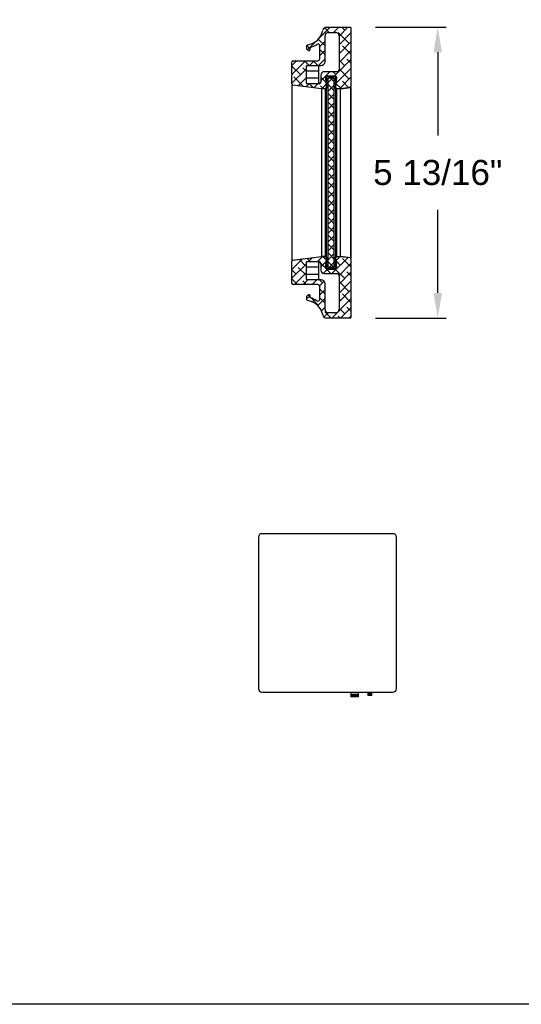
# Model space of a CAD drawing. Header units: inches. Extents: x 170 to 288, y 234 to 248.
# Tile 229 of 256: x 221.13 to 223, y 234.45 to 238.13. Entities that reach past the tile are written whole.
import ezdxf

# ---------------------------------------------------------------- set-up
doc = ezdxf.new("R2010")
doc.units = ezdxf.units.IN
doc.header["$LTSCALE"] = 0.25
doc.header["$MEASUREMENT"] = 0
doc.layers.add('ANNOTATIONS', color=1, linetype='Continuous')
doc.layers.add('DETAILS', color=4, linetype='Continuous')
doc.styles.add('ARIAL', font='arial.ttf', dxfattribs={"height": 0.09375})
doc.dimstyles.new('STANDARD$0', dxfattribs={"dimtxt": 0.09375, "dimasz": 0.09375, "dimexe": 0.03125, "dimexo": 0.046875, "dimgap": 0.09, "dimtad": 0, "dimtih": 1, "dimtoh": 1, "dimdec": 4, "dimzin": 0, "dimdsep": 46, "dimtxsty": 'ARIAL', "dimcen": 0.09, "dimadec": 0, "dimazin": 0, "dimtfac": 1, "dimtdec": 4, "dimtofl": 0, "dimtmove": 0, "dimatfit": 1, "dimfxl": 1, "dimtolj": 1, "dimtzin": 0, "dimarcsym": 0})
pattern_1 = [(45, (222.029142, 236.7799), (-0.0165728, 0.0165728), []), (135, (222.029142, 236.7799), (-0.04971845, 0.0165728), [0.0585938, -0.0351562])]

# ---------------------------------------------------------------- blocks, each defined once
blk = doc.blocks.new('*D78')
at = {"layer": 'ANNOTATIONS', "color": 0, "lineweight": -2, "transparency": 16777216}
for p, q in [((222.4592, 238.1006), (222.7233, 238.1006)), ((222.692, 238.0069), (222.692, 237.6954)), ((222.692, 237.1069), (222.692, 237.4184)), ((222.4592, 237.0132), (222.7233, 237.0132))]:
    blk.add_line(p, q, dxfattribs=at)
at = {"layer": 'ANNOTATIONS', "color": 0, "transparency": 16777216}
for points in [[(222.6764, 238.0069), (222.7077, 238.0069), (222.692, 238.1006)], [(222.6764, 237.1069), (222.7077, 237.1069), (222.692, 237.0132)]]:
    blk.add_solid(points, dxfattribs=at)
at = {"layer": 'defpoints', "color": 0, "transparency": 16777216}
for p in [(222.3655, 238.1006), (222.3655, 237.0132), (222.692, 237.0132)]:
    blk.add_point(p, dxfattribs=at)
at = {"layer": 'ANNOTATIONS', "color": 0, "transparency": 16777216, "insert": (222.692, 237.5569), "char_height": 0.09375, "attachment_point": 5, "style": 'ARIAL'}
blk.add_mtext('\\A1;5 13/16"', dxfattribs=at)

msp = doc.modelspace()

# ---------------------------------------------------------------- hatches: boundary and pattern name
at = {"layer": 'DETAILS'}
h = msp.add_hatch(dxfattribs=at)
h.set_pattern_fill('ANSI38', color=256, scale=0.1875, style=0)
h.set_pattern_definition(pattern_1)
edge = h.paths.add_edge_path(flags=0)
edge.add_arc((222.31541, 237.87521), 0.00469, 175, 270, ccw=False)
edge.add_line((222.31074, 237.87562), (222.31394, 237.91226))
edge.add_arc((222.30927, 237.91267), 0.00469, 355, 450)
edge.add_line((222.30927, 237.91736), (222.27615, 237.91736))
edge.add_arc((222.27615, 237.91267), 0.00469, 90, 185)
edge.add_line((222.27148, 237.91226), (222.27469, 237.87562))
edge.add_arc((222.27002, 237.87521), 0.00469, -90, 5, ccw=False)
edge.add_line((222.27002, 237.87052), (222.25784, 237.87052))
edge.add_arc((222.25784, 237.87521), 0.00469, 263, 270, ccw=False)
edge.add_line((222.25727, 237.87056), (222.15027, 237.8837))
edge.add_arc((222.15084, 237.88835), 0.00469, 180, 263, ccw=False)
edge.add_line((222.14615, 237.88835), (222.14615, 237.92281))
edge.add_line((222.14615, 237.92281), (222.14803, 237.92469))
edge.add_line((222.14803, 237.92469), (222.14615, 237.92656))
edge.add_line((222.14615, 237.92656), (222.14615, 237.9706))
edge.add_arc((222.1507, 237.9706), 0.00455, 90, 180, ccw=False)
edge.add_line((222.1507, 237.97514), (222.24337, 237.97514))
edge.add_arc((222.24337, 237.98196), 0.00682, 270, 360)
edge.add_line((222.25018, 237.98196), (222.25018, 238.0308))
edge.add_arc((222.24337, 238.0308), 0.00682, 0, 123.64137)
edge.add_arc((222.19281, 238.10677), 0.08443, 284.08227, 303.64137, ccw=False)
edge.add_line((222.21336, 238.02487), (222.21336, 238.01557))
edge.add_arc((222.21108, 238.01557), 0.00227, 257.66732, 360, ccw=False)
edge.add_arc((222.21336, 238.02597), 0.01291, 211.59498, 257.66732, ccw=False)
edge.add_line((222.20236, 238.0192), (222.20236, 238.03224))
edge.add_arc((222.20491, 238.03224), 0.00255, 97.40025, 180, ccw=False)
edge.add_arc((222.19603, 238.10065), 0.06644, 277.40025, 349.92987)
edge.add_arc((222.27528, 238.08658), 0.01406, 90, 169.92987, ccw=False)
edge.add_line((222.27528, 238.10064), (222.36547, 238.10064))
edge.add_arc((222.36547, 238.09876), 0.00187, 0, 90, ccw=False)
edge.add_line((222.36734, 238.09876), (222.36734, 237.87952))
edge.add_arc((222.36266, 237.87952), 0.00469, 277, 360, ccw=False)
edge.add_line((222.36323, 237.87487), (222.32815, 237.87056))
edge.add_arc((222.32758, 237.87521), 0.00469, 270, 277, ccw=False)
edge.add_line((222.32758, 237.87052), (222.31541, 237.87052))
edge = h.paths.add_edge_path(flags=0)
edge.add_arc((222.20228, 237.95582), 0.00188, 90, 180)
edge.add_line((222.20041, 237.95582), (222.20041, 237.8914))
edge.add_arc((222.20228, 237.8914), 0.00188, 180, 270)
edge.add_line((222.20228, 237.88953), (222.2481, 237.88953))
edge.add_arc((222.2481, 237.89574), 0.00622, 270, 360)
edge.add_line((222.25431, 237.89574), (222.25431, 237.92192))
edge.add_arc((222.26663, 237.92192), 0.01231, 90, 180, ccw=False)
edge.add_line((222.26663, 237.93423), (222.31656, 237.93423))
edge.add_arc((222.31656, 237.94033), 0.00609, 270, 360)
edge.add_line((222.32265, 237.94033), (222.32265, 238.06766))
edge.add_arc((222.30955, 238.06766), 0.01311, 360, 450)
edge.add_line((222.30955, 238.08076), (222.28248, 238.08076))
edge.add_arc((222.28248, 238.06844), 0.01232, 90, 180)
edge.add_line((222.27015, 238.06844), (222.27015, 237.97213))
edge.add_arc((222.25573, 237.97213), 0.01443, 270, 360, ccw=False)
edge.add_line((222.25573, 237.9577), (222.20228, 237.9577))
h = msp.add_hatch(dxfattribs=at)
h.set_pattern_fill('ANSI37', color=256, scale=0.1875, style=0)
h.set_pattern_definition([(45, (222.029142, 236.7799), (-0.0165728, 0.0165728), []), (135, (222.029142, 236.7799), (-0.0165728, -0.0165728), [])])
h.paths.add_polyline_path([(222.28165, 237.20347), (222.28165, 237.91034), (222.30377, 237.91034), (222.30377, 237.20347)], flags=0)
h = msp.add_hatch(dxfattribs=at)
h.set_pattern_fill('ANSI38', color=256, scale=0.1875, style=0)
h.set_pattern_definition(pattern_1)
edge = h.paths.add_edge_path(flags=0)
edge.add_arc((222.30927, 237.20114), 0.00469, 270, 365)
edge.add_line((222.31394, 237.20155), (222.31074, 237.23819))
edge.add_arc((222.31541, 237.2386), 0.00469, 90, 185, ccw=False)
edge.add_line((222.31541, 237.24329), (222.32758, 237.24329))
edge.add_arc((222.32758, 237.2386), 0.00469, 83, 90, ccw=False)
edge.add_line((222.32815, 237.24325), (222.36323, 237.23894))
edge.add_arc((222.36266, 237.23429), 0.00469, 0, 83, ccw=False)
edge.add_line((222.36734, 237.23429), (222.36734, 237.01505))
edge.add_arc((222.36547, 237.01505), 0.00187, 270, 360, ccw=False)
edge.add_line((222.36547, 237.01317), (222.27528, 237.01317))
edge.add_arc((222.27528, 237.02723), 0.01406, 190.07013, 270, ccw=False)
edge.add_arc((222.19603, 237.01315), 0.06644, 10.07013, 82.59975)
edge.add_arc((222.20491, 237.08157), 0.00255, 180, 262.59975, ccw=False)
edge.add_line((222.20236, 237.08157), (222.20236, 237.09461))
edge.add_arc((222.21336, 237.08784), 0.01291, 102.33268, 148.40502, ccw=False)
edge.add_arc((222.21108, 237.09824), 0.00227, 0, 102.33268, ccw=False)
edge.add_line((222.21336, 237.09824), (222.21336, 237.08894))
edge.add_arc((222.19281, 237.00704), 0.08443, 56.35863, 75.91773, ccw=False)
edge.add_arc((222.24337, 237.08301), 0.00682, 236.35863, 360)
edge.add_line((222.25018, 237.08301), (222.25018, 237.13185))
edge.add_arc((222.24337, 237.13185), 0.00682, 0, 90)
edge.add_line((222.24337, 237.13867), (222.1507, 237.13867))
edge.add_arc((222.1507, 237.14321), 0.00455, 180, 270, ccw=False)
edge.add_line((222.14615, 237.14321), (222.14615, 237.18725))
edge.add_line((222.14615, 237.18725), (222.14803, 237.18912))
edge.add_line((222.14803, 237.18912), (222.14615, 237.191))
edge.add_line((222.14615, 237.191), (222.14615, 237.22546))
edge.add_arc((222.15084, 237.22546), 0.00469, 97, 180, ccw=False)
edge.add_line((222.15027, 237.23011), (222.25727, 237.24325))
edge.add_arc((222.25784, 237.2386), 0.00469, 90, 97, ccw=False)
edge.add_line((222.25784, 237.24329), (222.27002, 237.24329))
edge.add_arc((222.27002, 237.2386), 0.00469, -5, 90, ccw=False)
edge.add_line((222.27469, 237.23819), (222.27148, 237.20155))
edge.add_arc((222.27615, 237.20114), 0.00469, 175, 270)
edge.add_line((222.27615, 237.19645), (222.30927, 237.19645))
edge = h.paths.add_edge_path(flags=0)
edge.add_arc((222.20228, 237.15799), 0.00188, 180, 270)
edge.add_line((222.20228, 237.15611), (222.25573, 237.15611))
edge.add_arc((222.25573, 237.14168), 0.01443, 0, 90, ccw=False)
edge.add_line((222.27015, 237.14168), (222.27015, 237.04537))
edge.add_arc((222.28248, 237.04537), 0.01232, 180, 270)
edge.add_line((222.28248, 237.03305), (222.30955, 237.03305))
edge.add_arc((222.30955, 237.04615), 0.01311, 270, 360)
edge.add_line((222.32265, 237.04615), (222.32265, 237.17348))
edge.add_arc((222.31656, 237.17348), 0.00609, 0, 90)
edge.add_line((222.31656, 237.17958), (222.26663, 237.17958))
edge.add_arc((222.26663, 237.19189), 0.01231, 180, 270, ccw=False)
edge.add_line((222.25431, 237.19189), (222.25431, 237.21807))
edge.add_arc((222.2481, 237.21807), 0.00622, 0, 90)
edge.add_line((222.2481, 237.22428), (222.20228, 237.22428))
edge.add_arc((222.20228, 237.22241), 0.00188, 90, 180)
edge.add_line((222.20041, 237.22241), (222.20041, 237.15799))
h = msp.add_hatch(dxfattribs=at)
h.set_pattern_fill('ANSI34', color=256, scale=0.1875, style=0)
h.set_pattern_definition([(45, (222.02914, 236.7799), (-0.099437, 0.099437), []), (45, (222.06229, 236.7799), (-0.099437, 0.099437), []), (45, (222.09543, 236.7799), (-0.099437, 0.099437), []), (45, (222.12858, 236.7799), (-0.099437, 0.099437), [])])
edge = h.paths.add_edge_path(flags=0)
edge.add_arc((222.30631, 237.2344), 0.00187, 0, 180, ccw=False)
edge.add_line((222.30818, 237.2344), (222.30818, 237.23159))
edge.add_line((222.30818, 237.23159), (222.31006, 237.23159))
edge.add_arc((222.31006, 237.22972), 0.00187, -90, 90, ccw=False)
edge.add_line((222.31006, 237.22784), (222.30818, 237.22784))
edge.add_line((222.30818, 237.22784), (222.30818, 237.21847))
edge.add_line((222.30818, 237.21847), (222.31193, 237.21847))
edge.add_arc((222.31193, 237.21659), 0.00187, -90, 90, ccw=False)
edge.add_line((222.31193, 237.21472), (222.30818, 237.21472))
edge.add_line((222.30818, 237.21472), (222.30818, 237.20347))
edge.add_line((222.30818, 237.20347), (222.31052, 237.20347))
edge.add_arc((222.31052, 237.20159), 0.00188, 0, 90, ccw=False)
edge.add_line((222.3124, 237.20159), (222.3124, 237.19972))
edge.add_arc((222.31052, 237.19972), 0.00187, 270, 360, ccw=False)
edge.add_line((222.31052, 237.19784), (222.2749, 237.19784))
edge.add_arc((222.2749, 237.19972), 0.00187, 180, 270, ccw=False)
edge.add_line((222.27302, 237.19972), (222.27302, 237.20159))
edge.add_arc((222.2749, 237.20159), 0.00188, 90, 180, ccw=False)
edge.add_line((222.2749, 237.20347), (222.27724, 237.20347))
edge.add_line((222.27724, 237.20347), (222.27724, 237.21472))
edge.add_line((222.27724, 237.21472), (222.27349, 237.21472))
edge.add_arc((222.27349, 237.21659), 0.00187, 90, 270, ccw=False)
edge.add_line((222.27349, 237.21847), (222.27724, 237.21847))
edge.add_line((222.27724, 237.21847), (222.27724, 237.22784))
edge.add_line((222.27724, 237.22784), (222.27537, 237.22784))
edge.add_arc((222.27537, 237.22972), 0.00188, 90, 270, ccw=False)
edge.add_line((222.27537, 237.23159), (222.27724, 237.23159))
edge.add_line((222.27724, 237.23159), (222.27724, 237.2344))
edge.add_arc((222.27912, 237.2344), 0.00187, 0, 180, ccw=False)
edge.add_line((222.28099, 237.2344), (222.28099, 237.20347))
edge.add_line((222.28099, 237.20347), (222.30443, 237.20347))
edge.add_line((222.30443, 237.20347), (222.30443, 237.2344))

# ---------------------------------------------------------------- linework, layer by layer
at = {"layer": 'defpoints'}
msp.add_lwpolyline([(238.38533, 234.44685), (218.91545, 234.44685), (218.91545, 247.18196), (238.38533, 247.18196)], close=True, dxfattribs=at)
at = {"layer": 'DETAILS'}
for p, q in [((222.27528, 238.10064), (222.36547, 238.10064)), ((222.28248, 238.08076), (222.30955, 238.08076)), ((222.36734, 238.09876), (222.36734, 237.87952)), ((222.27015, 237.97213), (222.27015, 238.06844)), ((222.32265, 238.06766), (222.32265, 237.94033)), ((222.20236, 238.0192), (222.20236, 238.03224)), ((222.21336, 238.02487), (222.21336, 238.01557)), ((222.25018, 237.98196), (222.25018, 238.0308)), ((222.14615, 237.92656), (222.14615, 237.9706)), ((222.1507, 237.97514), (222.24337, 237.97514)), ((222.14613, 237.94809), (222.14615, 237.94809)), ((222.20041, 237.8914), (222.20041, 237.95582)), ((222.20041, 237.93768), (222.24728, 237.93768)), ((222.24728, 237.95643), (222.20051, 237.95643)), ((222.20228, 237.9577), (222.25573, 237.9577)), ((222.24728, 237.8908), (222.24728, 237.95643)), ((222.31656, 237.93423), (222.26663, 237.93423)), ((222.14615, 237.90122), (222.14613, 237.90122)), ((222.14803, 237.92469), (222.14615, 237.92656)), ((222.14615, 237.92281), (222.14803, 237.92469)), ((222.14615, 237.88835), (222.14615, 237.92281)), ((222.24728, 237.90955), (222.20041, 237.90955)), ((222.25431, 237.92192), (222.25431, 237.89574)), ((222.27148, 237.91226), (222.27469, 237.87562)), ((222.27302, 237.91222), (222.27302, 237.91409)), ((222.27349, 237.89909), (222.27724, 237.89909)), ((222.27724, 237.89534), (222.27349, 237.89534)), ((222.2749, 237.91597), (222.31052, 237.91597)), ((222.27724, 237.91034), (222.2749, 237.91034)), ((222.30927, 237.91736), (222.27615, 237.91736)), ((222.27724, 237.89909), (222.27724, 237.91034)), ((222.27724, 237.88597), (222.27724, 237.89534)), ((222.30443, 237.91034), (222.28099, 237.91034)), ((222.28099, 237.91034), (222.28099, 237.8794)), ((222.28165, 237.20347), (222.28165, 237.91034)), ((222.30377, 237.91034), (222.30377, 237.20347)), ((222.30443, 237.8794), (222.30443, 237.91034)), ((222.30818, 237.91034), (222.30818, 237.89909)), ((222.31052, 237.91034), (222.30818, 237.91034)), ((222.30818, 237.89909), (222.31193, 237.89909)), ((222.30818, 237.89534), (222.30818, 237.88597)), ((222.31193, 237.89534), (222.30818, 237.89534)), ((222.31074, 237.87562), (222.31394, 237.91226)), ((222.3124, 237.91409), (222.3124, 237.91222)), ((222.14613, 237.8842), (222.14668, 237.88414)), ((222.14668, 237.22973), (222.14668, 237.88414)), ((222.15027, 237.8837), (222.14668, 237.88414)), ((222.25727, 237.87056), (222.15027, 237.8837)), ((222.20051, 237.8908), (222.24728, 237.8908)), ((222.2481, 237.88953), (222.20228, 237.88953)), ((222.257, 237.87059), (222.257, 237.24327)), ((222.27002, 237.87052), (222.25784, 237.87052)), ((222.25833, 237.24334), (222.25833, 237.87052)), ((222.27082, 237.87052), (222.27082, 237.24334)), ((222.27082, 237.87052), (222.2727, 237.87052)), ((222.2727, 237.87136), (222.2727, 237.24245)), ((222.28165, 237.87427), (222.27461, 237.87427)), ((222.27537, 237.88597), (222.27724, 237.88597)), ((222.27724, 237.88222), (222.27537, 237.88222)), ((222.27558, 237.2396), (222.27558, 237.87427)), ((222.27724, 237.8794), (222.27724, 237.88222)), ((222.30377, 237.87425), (222.31082, 237.87425)), ((222.30818, 237.88597), (222.31006, 237.88597)), ((222.31006, 237.88222), (222.30818, 237.88222)), ((222.30818, 237.88222), (222.30818, 237.8794)), ((222.30938, 237.87425), (222.30938, 237.23957)), ((222.31226, 237.24207), (222.31226, 237.87174)), ((222.31413, 237.87052), (222.31226, 237.87052)), ((222.31413, 237.2433), (222.31413, 237.87052)), ((222.32758, 237.87052), (222.31541, 237.87052)), ((222.32689, 237.87052), (222.32689, 237.2433)), ((222.36323, 237.87487), (222.32815, 237.87056)), ((222.32834, 237.87058), (222.36696, 237.87532)), ((222.32834, 237.24324), (222.32834, 237.87058)), ((222.33187, 237.87101), (222.33187, 237.87101)), ((222.33438, 237.87132), (222.33438, 237.87132)), ((222.36696, 237.87532), (222.36696, 237.2385)), ((222.36738, 237.23845), (222.36738, 237.87537)), ((222.14668, 237.22973), (222.257, 237.24327)), ((222.15027, 237.23011), (222.25727, 237.24325)), ((222.25057, 237.24248), (222.25057, 237.24243)), ((222.25309, 237.24274), (222.25309, 237.24279)), ((222.2727, 237.24334), (222.25756, 237.24334)), ((222.25784, 237.24329), (222.27002, 237.24329)), ((222.27469, 237.23819), (222.27148, 237.20155)), ((222.2746, 237.2396), (222.28165, 237.2396)), ((222.27537, 237.23159), (222.27724, 237.23159)), ((222.27724, 237.23159), (222.27724, 237.2344)), ((222.28099, 237.2344), (222.28099, 237.20347)), ((222.30377, 237.23957), (222.31082, 237.23957)), ((222.30443, 237.20347), (222.30443, 237.2344)), ((222.30818, 237.2344), (222.30818, 237.23159)), ((222.30818, 237.23159), (222.31006, 237.23159)), ((222.31394, 237.20155), (222.31074, 237.23819)), ((222.31226, 237.2433), (222.32791, 237.2433)), ((222.31541, 237.24329), (222.32758, 237.24329)), ((222.32815, 237.24325), (222.36323, 237.23894)), ((222.36696, 237.2385), (222.32834, 237.24324)), ((222.33187, 237.24281), (222.33187, 237.24279)), ((222.33438, 237.24249), (222.33438, 237.2425)), ((222.36734, 237.23429), (222.36734, 237.01505)), ((222.14613, 237.21259), (222.14615, 237.21259)), ((222.14615, 237.191), (222.14615, 237.22546)), ((222.20041, 237.15799), (222.20041, 237.22241)), ((222.20041, 237.20426), (222.24728, 237.20426)), ((222.24728, 237.22301), (222.20051, 237.22301)), ((222.20228, 237.22428), (222.2481, 237.22428)), ((222.24728, 237.15738), (222.24728, 237.22301)), ((222.25431, 237.21807), (222.25431, 237.19189)), ((222.27302, 237.19972), (222.27302, 237.20159)), ((222.27349, 237.21847), (222.27724, 237.21847)), ((222.27724, 237.21472), (222.27349, 237.21472)), ((222.2749, 237.20347), (222.27724, 237.20347)), ((222.31052, 237.19784), (222.2749, 237.19784)), ((222.27724, 237.22784), (222.27537, 237.22784)), ((222.27615, 237.19645), (222.30927, 237.19645)), ((222.27724, 237.21847), (222.27724, 237.22784)), ((222.27724, 237.20347), (222.27724, 237.21472)), ((222.28099, 237.20347), (222.30443, 237.20347)), ((222.30818, 237.22784), (222.30818, 237.21847)), ((222.31006, 237.22784), (222.30818, 237.22784)), ((222.30818, 237.21847), (222.31193, 237.21847)), ((222.30818, 237.21472), (222.30818, 237.20347)), ((222.31193, 237.21472), (222.30818, 237.21472)), ((222.30818, 237.20347), (222.31052, 237.20347)), ((222.3124, 237.20159), (222.3124, 237.19972)), ((222.14615, 237.16572), (222.14613, 237.16572)), ((222.14803, 237.18912), (222.14615, 237.191)), ((222.14615, 237.18725), (222.14803, 237.18912)), ((222.14615, 237.14321), (222.14615, 237.18725)), ((222.24728, 237.17613), (222.20041, 237.17613)), ((222.20051, 237.15738), (222.24728, 237.15738)), ((222.26663, 237.17958), (222.31656, 237.17958)), ((222.32265, 237.17348), (222.32265, 237.04615)), ((222.24337, 237.13867), (222.1507, 237.13867)), ((222.25573, 237.15611), (222.20228, 237.15611)), ((222.25018, 237.08301), (222.25018, 237.13185)), ((222.27015, 237.04537), (222.27015, 237.14168)), ((222.20236, 237.08157), (222.20236, 237.09461)), ((222.21336, 237.09824), (222.21336, 237.08894)), ((222.36547, 237.01317), (222.27528, 237.01317)), ((222.30955, 237.03305), (222.28248, 237.03305)), ((222.52458, 236.20674), (222.03365, 236.20674)), ((222.02117, 236.19426), (222.02117, 235.62667)), ((222.53706, 235.62667), (222.53706, 236.19426)), ((222.03365, 235.61419), (222.52458, 235.61419)), ((222.36707, 235.61419), (222.36707, 235.60506)), ((222.39569, 235.60506), (222.39569, 235.61419)), ((222.43039, 235.61419), (222.43039, 235.60872)), ((222.44503, 235.60872), (222.44503, 235.61419)), ((222.36707, 235.60506), (222.36674, 235.60487)), ((222.36674, 235.60487), (222.36707, 235.60468)), ((222.36674, 235.60487), (222.39602, 235.60487)), ((222.36707, 235.60423), (222.36674, 235.60404)), ((222.36674, 235.60404), (222.36707, 235.60385)), ((222.36674, 235.60404), (222.39602, 235.60404)), ((222.36707, 235.6034), (222.36674, 235.60321)), ((222.36674, 235.60321), (222.36707, 235.60302)), ((222.36674, 235.60321), (222.39602, 235.60321)), ((222.36707, 235.60257), (222.36674, 235.60238)), ((222.36674, 235.60238), (222.36707, 235.60218)), ((222.36674, 235.60238), (222.39602, 235.60238)), ((222.36707, 235.60174), (222.36674, 235.60155)), ((222.36674, 235.60155), (222.36707, 235.60135)), ((222.36674, 235.60155), (222.39602, 235.60155)), ((222.36707, 235.60091), (222.36674, 235.60071)), ((222.36674, 235.60071), (222.36707, 235.60052)), ((222.36674, 235.60071), (222.39602, 235.60071)), ((222.36707, 235.60007), (222.36674, 235.59988)), ((222.36674, 235.59988), (222.36707, 235.59969)), ((222.36674, 235.59988), (222.39602, 235.59988)), ((222.36707, 235.59924), (222.36674, 235.59905)), ((222.36674, 235.59905), (222.36707, 235.59886)), ((222.36674, 235.59905), (222.39602, 235.59905)), ((222.39569, 235.60506), (222.36707, 235.60506)), ((222.36707, 235.60468), (222.36707, 235.60423)), ((222.36707, 235.60468), (222.39569, 235.60468)), ((222.39569, 235.60423), (222.36707, 235.60423)), ((222.36707, 235.60385), (222.36707, 235.6034)), ((222.36707, 235.60385), (222.39569, 235.60385)), ((222.39569, 235.6034), (222.36707, 235.6034)), ((222.36707, 235.60302), (222.36707, 235.60257)), ((222.36707, 235.60302), (222.39569, 235.60302)), ((222.39569, 235.60257), (222.36707, 235.60257)), ((222.36707, 235.60218), (222.36707, 235.60174)), ((222.36707, 235.60218), (222.39569, 235.60218)), ((222.39569, 235.60174), (222.36707, 235.60174)), ((222.36707, 235.60135), (222.36707, 235.60091)), ((222.36707, 235.60135), (222.39569, 235.60135)), ((222.39569, 235.60091), (222.36707, 235.60091)), ((222.36707, 235.60052), (222.36707, 235.60007)), ((222.36707, 235.60052), (222.39569, 235.60052)), ((222.39569, 235.60007), (222.36707, 235.60007)), ((222.36707, 235.59969), (222.36707, 235.59924)), ((222.36707, 235.59969), (222.39569, 235.59969)), ((222.39569, 235.59924), (222.36707, 235.59924)), ((222.36707, 235.59886), (222.36707, 235.59655)), ((222.36707, 235.59886), (222.39569, 235.59886)), ((222.39569, 235.59655), (222.36707, 235.59655)), ((222.39602, 235.60487), (222.39569, 235.60506)), ((222.39569, 235.60468), (222.39602, 235.60487)), ((222.39569, 235.60423), (222.39569, 235.60468)), ((222.39602, 235.60404), (222.39569, 235.60423)), ((222.39569, 235.60385), (222.39602, 235.60404)), ((222.39569, 235.6034), (222.39569, 235.60385)), ((222.39602, 235.60321), (222.39569, 235.6034)), ((222.39569, 235.60302), (222.39602, 235.60321)), ((222.39569, 235.60257), (222.39569, 235.60302)), ((222.39602, 235.60238), (222.39569, 235.60257)), ((222.39569, 235.60218), (222.39602, 235.60238)), ((222.39569, 235.60174), (222.39569, 235.60218)), ((222.39602, 235.60155), (222.39569, 235.60174)), ((222.39569, 235.60135), (222.39602, 235.60155)), ((222.39569, 235.60091), (222.39569, 235.60135)), ((222.39602, 235.60071), (222.39569, 235.60091)), ((222.39569, 235.60052), (222.39602, 235.60071)), ((222.39569, 235.60007), (222.39569, 235.60052)), ((222.39602, 235.59988), (222.39569, 235.60007)), ((222.39569, 235.59969), (222.39602, 235.59988)), ((222.39569, 235.59924), (222.39569, 235.59969)), ((222.39602, 235.59905), (222.39569, 235.59924)), ((222.39569, 235.59886), (222.39602, 235.59905)), ((222.39569, 235.59655), (222.39569, 235.59886)), ((222.43039, 235.60872), (222.43006, 235.60853)), ((222.43006, 235.60853), (222.43039, 235.60834)), ((222.43006, 235.60853), (222.44536, 235.60853)), ((222.43039, 235.60806), (222.43006, 235.60787)), ((222.43006, 235.60787), (222.43039, 235.60767)), ((222.43006, 235.60787), (222.44536, 235.60787)), ((222.43039, 235.60739), (222.43006, 235.6072)), ((222.43006, 235.6072), (222.43039, 235.60701)), ((222.43006, 235.6072), (222.44536, 235.6072)), ((222.43039, 235.60673), (222.43006, 235.60654)), ((222.43006, 235.60654), (222.43039, 235.60634)), ((222.43006, 235.60654), (222.44536, 235.60654)), ((222.43039, 235.60606), (222.43006, 235.60587)), ((222.43006, 235.60587), (222.43039, 235.60568)), ((222.43006, 235.60587), (222.44536, 235.60587)), ((222.43039, 235.6054), (222.43006, 235.60521)), ((222.43006, 235.60521), (222.43039, 235.60501)), ((222.43006, 235.60521), (222.44536, 235.60521)), ((222.43039, 235.60473), (222.43006, 235.60454)), ((222.43006, 235.60454), (222.43039, 235.60435)), ((222.43006, 235.60454), (222.44536, 235.60454)), ((222.43039, 235.60407), (222.43006, 235.60387)), ((222.43006, 235.60387), (222.43039, 235.60368)), ((222.43006, 235.60387), (222.44536, 235.60387)), ((222.43039, 235.60872), (222.44503, 235.60872)), ((222.43039, 235.60834), (222.43039, 235.60806)), ((222.43039, 235.60834), (222.44503, 235.60834)), ((222.43039, 235.60806), (222.44503, 235.60806)), ((222.43039, 235.60767), (222.43039, 235.60739)), ((222.43039, 235.60767), (222.44503, 235.60767)), ((222.43039, 235.60739), (222.44503, 235.60739)), ((222.43039, 235.60701), (222.43039, 235.60673)), ((222.43039, 235.60701), (222.44503, 235.60701)), ((222.43039, 235.60673), (222.44503, 235.60673)), ((222.43039, 235.60634), (222.43039, 235.60606)), ((222.43039, 235.60634), (222.44503, 235.60634)), ((222.43039, 235.60606), (222.44503, 235.60606)), ((222.43039, 235.60568), (222.43039, 235.6054)), ((222.43039, 235.60568), (222.44503, 235.60568)), ((222.43039, 235.6054), (222.44503, 235.6054)), ((222.43039, 235.60501), (222.43039, 235.60473)), ((222.43039, 235.60501), (222.44503, 235.60501)), ((222.43039, 235.60473), (222.44503, 235.60473)), ((222.43039, 235.60435), (222.43039, 235.60407)), ((222.43039, 235.60435), (222.44503, 235.60435)), ((222.43039, 235.60407), (222.44503, 235.60407)), ((222.43039, 235.60368), (222.43039, 235.60221)), ((222.43039, 235.60368), (222.44503, 235.60368)), ((222.44503, 235.60221), (222.43039, 235.60221)), ((222.44536, 235.60853), (222.44503, 235.60872)), ((222.44503, 235.60834), (222.44536, 235.60853)), ((222.44503, 235.60806), (222.44503, 235.60834)), ((222.44536, 235.60787), (222.44503, 235.60806)), ((222.44503, 235.60767), (222.44536, 235.60787)), ((222.44503, 235.60739), (222.44503, 235.60767)), ((222.44536, 235.6072), (222.44503, 235.60739)), ((222.44503, 235.60701), (222.44536, 235.6072)), ((222.44503, 235.60673), (222.44503, 235.60701)), ((222.44536, 235.60654), (222.44503, 235.60673)), ((222.44503, 235.60634), (222.44536, 235.60654)), ((222.44503, 235.60606), (222.44503, 235.60634)), ((222.44536, 235.60587), (222.44503, 235.60606)), ((222.44503, 235.60568), (222.44536, 235.60587)), ((222.44503, 235.6054), (222.44503, 235.60568)), ((222.44536, 235.60521), (222.44503, 235.6054)), ((222.44503, 235.60501), (222.44536, 235.60521)), ((222.44503, 235.60473), (222.44503, 235.60501)), ((222.44536, 235.60454), (222.44503, 235.60473)), ((222.44503, 235.60435), (222.44536, 235.60454)), ((222.44503, 235.60407), (222.44503, 235.60435)), ((222.44536, 235.60387), (222.44503, 235.60407)), ((222.44503, 235.60368), (222.44536, 235.60387)), ((222.44503, 235.60221), (222.44503, 235.60368))]:
    msp.add_line(p, q, dxfattribs=at)
at = {"layer": 'DETAILS', "flags": 128}
for points in [[(222.32834, 237.87058), (222.32821, 237.87056), (222.32807, 237.87054), (222.32791, 237.87052)], [(222.36738, 237.87537), (222.36733, 237.87536), (222.36719, 237.87535), (222.36696, 237.87532)], [(222.25756, 237.24334), (222.25736, 237.24331), (222.25717, 237.24329), (222.257, 237.24327)], [(222.32791, 237.2433), (222.32807, 237.24328), (222.32821, 237.24326), (222.32834, 237.24324)], [(222.36696, 237.2385), (222.36719, 237.23847), (222.36733, 237.23846), (222.36738, 237.23845)], [(222.14668, 237.22973), (222.14645, 237.2297), (222.14628, 237.22968), (222.14617, 237.22966), (222.14613, 237.22966)]]:
    msp.add_lwpolyline(points, dxfattribs=at)
at = {"layer": 'DETAILS'}
for centre, radius, start, end in [((222.19603, 238.10065), 0.06644, 277.40025, 349.92987), ((222.27528, 238.08658), 0.01406, 90, 169.92987), ((222.28248, 238.06844), 0.01232, 90, 180), ((222.30955, 238.06766), 0.01311, 360, 90), ((222.36547, 238.09876), 0.00188, 0, 90), ((222.20491, 238.03224), 0.00255, 97.40025, 180), ((222.21336, 238.02597), 0.01291, 211.59498, 257.66732), ((222.21108, 238.01557), 0.00227, 257.66732, 0), ((222.19281, 238.10677), 0.08443, 284.08227, 303.64137), ((222.24337, 238.0308), 0.00682, 0, 123.64137), ((222.1507, 237.9706), 0.00455, 90, 180), ((222.24337, 237.98196), 0.00682, 270, 0), ((222.25573, 237.97213), 0.01443, 270, 0), ((222.20228, 237.95582), 0.00188, 90, 180), ((222.26663, 237.92192), 0.01231, 90, 180), ((222.31656, 237.94033), 0.00609, 270, 0), ((222.2481, 237.89574), 0.00622, 270, 0), ((222.27615, 237.91267), 0.00469, 90, 185), ((222.27349, 237.89722), 0.00188, 90, 270), ((222.2749, 237.91409), 0.00187, 90, 180), ((222.2749, 237.91222), 0.00187, 180, 270), ((222.30927, 237.91267), 0.00469, 355, 90), ((222.31052, 237.91409), 0.00187, 0, 90), ((222.31052, 237.91222), 0.00188, 270, 0), ((222.31193, 237.89722), 0.00188, 270, 90), ((222.15084, 237.88835), 0.00469, 180, 263), ((222.20228, 237.8914), 0.00187, 180, 270), ((222.25784, 237.87521), 0.00469, 263, 270), ((222.27002, 237.87521), 0.00469, 270, 5), ((222.27537, 237.88409), 0.00188, 90, 270), ((222.27912, 237.8794), 0.00188, 180, 0), ((222.30631, 237.8794), 0.00188, 180, 0), ((222.31006, 237.88409), 0.00188, 270, 90), ((222.31541, 237.87521), 0.00469, 175, 270), ((222.32758, 237.87521), 0.00469, 270, 277), ((222.36266, 237.87952), 0.00469, 277, 0), ((222.15084, 237.22546), 0.00469, 97, 180), ((222.25784, 237.2386), 0.00469, 90, 97), ((222.27002, 237.2386), 0.00469, 355, 90), ((222.27537, 237.22972), 0.00188, 90, 270), ((222.27912, 237.2344), 0.00187, 0, 180), ((222.30631, 237.2344), 0.00188, 0, 180), ((222.31006, 237.22972), 0.00188, 270, 90), ((222.31541, 237.2386), 0.00469, 90, 185), ((222.32758, 237.2386), 0.00469, 83, 90), ((222.36266, 237.23429), 0.00469, 0, 83), ((222.20228, 237.22241), 0.00188, 90, 180), ((222.2481, 237.21807), 0.00622, 0, 90), ((222.27615, 237.20114), 0.00469, 175, 270), ((222.27349, 237.21659), 0.00187, 90, 270), ((222.2749, 237.20159), 0.00188, 90, 180), ((222.2749, 237.19972), 0.00188, 180, 270), ((222.30927, 237.20114), 0.00469, 270, 5), ((222.31052, 237.20159), 0.00188, 0, 90), ((222.31052, 237.19972), 0.00188, 270, 0), ((222.31193, 237.21659), 0.00187, 270, 90), ((222.20228, 237.15799), 0.00188, 180, 270), ((222.26663, 237.19189), 0.01231, 180, 270), ((222.31656, 237.17348), 0.00609, 0, 90), ((222.1507, 237.14321), 0.00455, 180, 270), ((222.24337, 237.13185), 0.00682, 0, 90), ((222.25573, 237.14168), 0.01443, 0, 90), ((222.21336, 237.08784), 0.01291, 102.33268, 148.40502), ((222.21108, 237.09824), 0.00227, 0, 102.33268), ((222.19281, 237.00704), 0.08443, 56.35863, 75.91773), ((222.24337, 237.08301), 0.00682, 236.35863, 0), ((222.20491, 237.08157), 0.00255, 180, 262.59975), ((222.19603, 237.01315), 0.06644, 10.07013, 82.59975), ((222.30955, 237.04615), 0.01311, 270, 0), ((222.27528, 237.02723), 0.01406, 190.07013, 270), ((222.28248, 237.04537), 0.01232, 180, 270), ((222.36547, 237.01505), 0.00188, 270, 0), ((222.03365, 236.19426), 0.01248, 90, 180), ((222.52458, 236.19426), 0.01248, 0, 90), ((222.03365, 235.62667), 0.01248, 180, 270), ((222.52458, 235.62667), 0.01248, 270, 0)]:
    msp.add_arc(centre, radius, start, end, dxfattribs=at)

# ---------------------------------------------------------------- dimensions: what is measured, and where the dimension line sits
at = {"layer": 'ANNOTATIONS'}
dim = msp.add_linear_dim(base=(222.69203, 237.01317), p1=(222.36547, 238.10064), p2=(222.36547, 237.01317), angle=90, text='5 13/16"', dimstyle='STANDARD$0', override={"dimexo": 0.09375}, dxfattribs=at)
dim.commit()
dim.dimension.update_dxf_attribs({"geometry": '*D78', "text_midpoint": (222.69203, 237.5569), "dimtype": 160})

doc.saveas('drawing.dxf')
